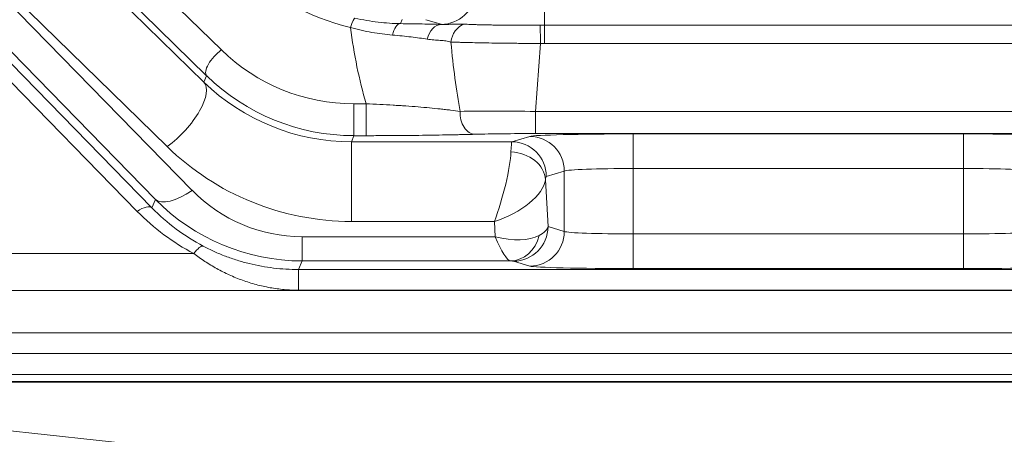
# Model space of a CAD drawing. Header units: millimetres. Extents: x 4 to 836, y 5 to 589.
# Tile 151 of 168: x 612 to 626, y 370 to 376. Entities that reach past the tile are written whole.
import ezdxf

# ---------------------------------------------------------------- set-up
doc = ezdxf.new("R2010")
doc.units = ezdxf.units.MM
doc.layers.add('1', color=7, linetype='Continuous', true_color=0xffffff)
doc.styles.add('ideas_simplex', font='simplex.shx')
doc.dimstyles.get("Standard").update_dxf_attribs({"dimtxt": 0.18, "dimasz": 0.18, "dimexe": 0.18, "dimexo": 0.0625, "dimgap": 0.09, "dimtad": 0, "dimtih": 1, "dimtoh": 1, "dimdec": 4, "dimzin": 0, "dimdsep": 46, "dimtxsty": 'Standard', "dimcen": 0.09, "dimadec": 0, "dimazin": 0, "dimtfac": 1, "dimtdec": 4, "dimtofl": 0, "dimtmove": 0, "dimatfit": 3, "dimfxl": 1, "dimtolj": 1, "dimtzin": 0, "dimarcsym": 0})

# ---------------------------------------------------------------- blocks, each defined once
blk = doc.blocks.new('_U9')
at = {"layer": '1', "color": 87, "lineweight": 25}
for p, q in [((615.3112, 433.612552), (613.8112, 433.612552)), ((613.8112, 433.612552), (613.8112, 427.987552)), ((630.9862, 433.612552), (629.4862, 433.612552)), ((630.9862, 427.987552), (630.9862, 433.612552)), ((613.8112, 427.987552), (615.3112, 427.987552)), ((629.4862, 427.987552), (630.9862, 427.987552))]:
    blk.add_line(p, q, dxfattribs=at)
at = {"layer": '1', "color": 152, "lineweight": 13}
for p, q in [((597.148662, 353.457866), (597.148662, 428.487552)), ((647.648738, 336.981944), (647.648738, 428.487552))]:
    blk.add_line(p, q, dxfattribs=at)
at = {"layer": '1', "color": 27, "lineweight": 13}
blk.add_line((647.648738, 426.487552), (597.148662, 426.487552), dxfattribs=at)
at = {"layer": '1', "color": 27, "lineweight": 18}
for points in [[(597.148662, 426.487552), (600.14866, 427.016533), (600.148664, 425.958571)], [(647.648738, 426.487552), (644.64874, 425.958571), (644.648736, 427.016533)]]:
    blk.add_solid(points, dxfattribs=at)
at = {"layer": '1', "color": 87, "linetype": 'Continuous', "lineweight": 25, "char_height": 3, "attachment_point": 7, "line_spacing_factor": 1.204819, "style": 'ideas_simplex'}
for s, insert in [('\\W1.2664;50,5', (616.7677, 435.747552)), ('\\W1.2715;1.988', (615.2827, 428.435052))]:
    blk.add_mtext(s, dxfattribs=dict(at, insert=insert))
blk = doc.blocks.new('_U14')
at = {"layer": '1', "color": 87, "lineweight": 25}
for p, q in [((621.409179, 411.112126), (619.909179, 411.112126)), ((619.909179, 411.112126), (619.909179, 405.487126)), ((634.114179, 411.112126), (632.614179, 411.112126)), ((634.114179, 405.487126), (634.114179, 411.112126)), ((619.909179, 405.487126), (621.409179, 405.487126)), ((632.614179, 405.487126), (634.114179, 405.487126))]:
    blk.add_line(p, q, dxfattribs=at)
at = {"layer": '1', "color": 152, "lineweight": 13}
for p, q in [((638.809903, 345.820779), (638.809903, 405.987126)), ((656.487572, 345.820779), (656.487572, 405.987126))]:
    blk.add_line(p, q, dxfattribs=at)
at = {"layer": '1', "color": 27, "lineweight": 13}
blk.add_line((656.487572, 403.987126), (619.909179, 403.987126), dxfattribs=at)
at = {"layer": '1', "color": 27, "lineweight": 18}
for points in [[(638.809903, 403.987126), (641.809901, 404.516107), (641.809905, 403.458145)], [(656.487572, 403.987126), (653.487574, 403.458145), (653.487571, 404.516107)]]:
    blk.add_solid(points, dxfattribs=at)
at = {"layer": '1', "color": 87, "linetype": 'Continuous', "lineweight": 25, "char_height": 3, "attachment_point": 7, "line_spacing_factor": 1.204819, "style": 'ideas_simplex'}
for s, insert in [('\\W1.3508;17,7', (621.380679, 413.247126)), ('\\W1.2865;.696', (621.380679, 405.934626))]:
    blk.add_mtext(s, dxfattribs=dict(at, insert=insert))

msp = doc.modelspace()

# ---------------------------------------------------------------- linework, layer by layer
at = {"layer": '1', "color": 143, "linetype": 'Continuous', "lineweight": 13}
for p, q in [((613.605, 373.335), (601.695, 385.53)), ((601.907, 385.582), (613.817, 373.387)), ((604.726, 385.53), (614.819, 375.667)), ((614.607, 375.295), (604.514, 385.158)), ((610.432, 379.243), (614.568, 375.201)), ((609.833, 378.313), (614.398, 373.639)), ((614.038, 374.271), (609.902, 378.313)), ((613.868, 373.509), (609.303, 378.183)), ((619.481, 376.025), (619.481, 376.466)), ((617.428, 376.108), (617.403, 376.047)), ((617.993, 376.037), (617.772, 376.104)), ((619.481, 376.025), (626.817, 376.025)), ((619.481, 375.761), (619.481, 376.025)), ((619.425, 375.76), (619.351, 374.78)), ((626.817, 375.761), (619.481, 375.761)), ((614.568, 375.201), (614.607, 375.295)), ((616.733, 374.889), (616.909, 374.889)), ((616.733, 374.889), (616.733, 374.429)), ((616.909, 374.889), (616.909, 374.429)), ((619.351, 374.78), (626.947, 374.78)), ((619.351, 374.78), (619.351, 374.459)), ((626.947, 374.459), (619.351, 374.459)), ((620.765, 373.954), (620.765, 374.454)), ((620.765, 374.454), (625.532, 374.454)), ((625.532, 373.954), (625.532, 374.454)), ((616.733, 374.429), (616.696, 374.341)), ((616.696, 374.341), (616.696, 373.191)), ((616.696, 374.341), (619.011, 374.341)), ((616.909, 374.429), (616.733, 374.429)), ((619.011, 374.341), (619.271, 374.418)), ((619.769, 373.918), (619.509, 373.841)), ((619.769, 373.045), (619.769, 373.918)), ((620.765, 373.954), (620.765, 373.01)), ((625.532, 373.954), (620.765, 373.954)), ((625.532, 373.01), (625.532, 373.954)), ((619.497, 373.792), (619.534, 373.116)), ((613.817, 373.387), (613.868, 373.509)), ((618.761, 373.191), (616.696, 373.191)), ((618.773, 372.97), (618.761, 373.191)), ((619.534, 373.116), (619.769, 373.045)), ((615.984, 372.97), (618.773, 372.97)), ((615.984, 372.62), (615.984, 372.97)), ((620.765, 373.01), (625.532, 373.01)), ((620.765, 372.51), (620.765, 373.01)), ((625.532, 372.51), (625.532, 373.01)), ((611.413, 372.726), (614.421, 372.726)), ((615.984, 372.62), (615.932, 372.496)), ((618.991, 372.62), (615.984, 372.62)), ((619.271, 372.546), (619.036, 372.616)), ((615.932, 372.496), (679.365, 372.496)), ((615.932, 372.197), (615.932, 372.496)), ((625.532, 372.51), (620.765, 372.51)), ((696.372, 372.193), (598.925, 372.193)), ((679.365, 372.197), (615.932, 372.197)), ((604.291, 371.582), (691.006, 371.582)), ((608.271, 370.878), (687.026, 370.878)), ((687.026, 370.87), (608.271, 370.87)), ((608.677, 370.497), (620.989, 369.174))]:
    msp.add_line(p, q, dxfattribs=at)
at = {"layer": '1', "color": 143, "linetype": 'Continuous', "lineweight": 18}
for p, q in [((691.006, 371.282), (604.291, 371.282)), ((604.184, 370.982), (691.114, 370.982))]:
    msp.add_line(p, q, dxfattribs=at)
at = {"layer": '1', "color": 143, "linetype": 'Continuous', "lineweight": 13}
for centre, major_axis, ratio, start_param, end_param in [((617.429, 379.268), (-0.675, -3.29), 0.981792, 5.696772, 6.260971), ((617.993, 376.536), (-0.146, -0.478), 0.996014, 0.297852, 1.785245), ((616.682, 375.833), (0.067, 0.292), 0.139135, 0.028194, 1.024406), ((617.403, 375.747), (-0.004, -0.3), 0.431916, 3.170621, 4.25262), ((617.996, 375.736), (-0.008, -0.3), 0.714578, 3.179021, 4.439644), ((619.492, 376.04), (-1.504, 0), 0.026222, 0.085494, 0.105872), ((618.391, 375.751), (0.018, 0.299), 0.865443, 0.335733, 1.522818), ((619.425, 375.739), (0.004, -0.3), 0.000932, 1.640603, 2.828939), ((619.651, 377.85), (-0.61, -5.359), 0.555322, 5.128622, 5.359549), ((619.651, 378.649), (-0.489, -5.474), 0.272631, 5.287995, 5.521537), ((614.819, 375.507), (0.21, 0.215), 0.402972, 1.179669, 3.112987), ((616.716, 377.546), (-2.653, 0.511), 0.98281, 0.979189, 1.764303), ((614.038, 374.671), (-0.524, -0.536), 0.402972, 1.179669, 3.112987), ((616.672, 377.281), (-2.949, 0.564), 0.978608, 0.978701, 1.763815), ((616.716, 377.386), (-2.947, 0.57), 0.984491, 0.979524, 1.764638), ((618.483, 374.749), (-0.008, 0.3), 0.722159, 1.448499, 3.103741), ((619.355, 374.727), (-1.503, 0.023), 0.034806, 4.715539, 5.522042), ((619.355, 374.428), (-1.203, 0), 0.026128, 4.71567, 5.522173), ((620.765, 374.415), (-1.5, 0), 0.026186, 4.712389, 6.195919), ((625.532, 374.415), (-1.5, 0), 0.026186, 3.228859, 4.712389), ((619.012, 373.591), (0, -0.75), 0.029163, 3.167773, 3.777582), ((619.011, 373.841), (0.143, -0.479), 0.995856, 1.281115, 2.84963), ((619.271, 373.918), (-0.143, 0.479), 0.995856, 4.422707, 5.991222), ((616.672, 376.881), (-3.685, 0.71), 0.98281, 0.979189, 1.764303), ((618.761, 373.591), (-0.207, -0.749), 0.157833, 1.052243, 2.549231), ((618.999, 373.792), (-0.497, 0.059), 0.802499, 3.288192, 4.807197), ((620.765, 373.915), (-1, 0), 0.039279, 4.712389, 6.195919), ((625.532, 373.915), (-1, 0), 0.039279, 3.228859, 4.712389), ((618.761, 373.591), (-0.723, -0.306), 0.478289, 1.371252, 2.868239), ((619.51, 373.591), (0, -0.25), 0.087489, 3.167773, 3.777582), ((614.398, 374.039), (0.537, 0.524), 0.410893, 3.170309, 4.330756), ((616, 375.258), (-0.46, -2.243), 0.981792, 5.696772, 6.481886), ((616, 375.658), (-0.605, -2.979), 0.986374, 5.695837, 6.480952), ((613.605, 373.175), (-0.215, -0.21), 0.410893, 3.170309, 4.330756), ((615.955, 375.709), (-0.675, -3.29), 0.981792, 5.696772, 6.00564), ((615.955, 375.549), (-0.616, -2.996), 0.97997, 5.69697, 6.005838), ((619.036, 373.116), (-0.143, -0.479), 0.995856, 0.291963, 1.860478), ((619.271, 373.045), (0.143, 0.479), 0.995856, 3.433556, 5.002071), ((618.787, 373.115), (-0.75, -0.025), 0.344332, 2.531192, 3.045743), ((620.765, 373.049), (-1, 0), 0.039279, 0.087266, 1.570796), ((625.532, 373.049), (-1, 0), 0.039279, 1.570796, 3.054326), ((618.773, 373.369), (-0.751, 0.254), 0.483887, 1.732792, 2.715229), ((618.773, 373.369), (-0.229, 0.749), 0.170757, 2.08091, 3.063346), ((618.991, 373.119), (0.022, 0.499), 0.864178, 3.193639, 4.485026), ((614.421, 372.566), (-0.14, -0.265), 0.281662, 3.171021, 4.221249), ((618.787, 372.615), (-0.25, 0), 0.031404, 3.246502, 3.761053), ((620.765, 372.549), (-1.5, 0), 0.026186, 0.087266, 1.570796), ((625.532, 372.549), (-1.5, 0), 0.026186, 1.570796, 3.054326)]:
    msp.add_ellipse(centre, major_axis=major_axis, ratio=ratio, start_param=start_param, end_param=end_param, dxfattribs=at)
at = {"layer": '1', "color": 143, "linetype": 'Continuous', "lineweight": 18}
for points, knots in [([(616.748, 376.126), (616.862, 376.1), (616.973, 376.081), (617.192, 376.055), (617.299, 376.049), (617.403, 376.047)], [0, 0, 0, 0, 0.5, 0.5, 1, 1, 1, 1]), ([(617.403, 376.047), (617.459, 376.046), (617.513, 376.046), (617.618, 376.044), (617.669, 376.043), (617.817, 376.04), (617.909, 376.038), (617.996, 376.036)], [0, 0, 0, 0, 0.25, 0.25, 0.5, 0.5, 1, 1, 1, 1]), ([(618.483, 374.449), (618.431, 374.448), (618.378, 374.446), (618.294, 374.445), (618.265, 374.444), (618.208, 374.443), (618.178, 374.442), (618.03, 374.439), (617.904, 374.437), (617.705, 374.434), (617.637, 374.433), (617.549, 374.432), (617.532, 374.432), (617.496, 374.432), (617.443, 374.432), (617.389, 374.431), (617.28, 374.43), (617.207, 374.43), (617.059, 374.429), (616.985, 374.429), (616.909, 374.429)], [0, 0, 0, 0, 0.125, 0.125, 0.1875, 0.1875, 0.25, 0.25, 0.5, 0.5, 0.625, 0.625, 0.65625, 0.65625, 0.6875, 0.75, 0.75, 0.875, 0.875, 1, 1, 1, 1])]:
    msp.add_open_spline(points, degree=3, knots=knots, dxfattribs=at)
at = {"layer": '1', "color": 143, "linetype": 'Continuous', "lineweight": 13}
for points, knots in [([(617.996, 376.036), (618.025, 376.035), (618.053, 376.035), (618.108, 376.037), (618.135, 376.038), (618.188, 376.041), (618.215, 376.041), (618.268, 376.042), (618.295, 376.041), (618.323, 376.039)], [0, 0, 0, 0, 0.25, 0.25, 0.5, 0.5, 0.75, 0.75, 1, 1, 1, 1]), ([(618.323, 376.039), (618.351, 376.038), (618.383, 376.036), (618.434, 376.035), (618.452, 376.034), (618.488, 376.033), (618.507, 376.032), (618.566, 376.03), (618.607, 376.03), (618.673, 376.028), (618.695, 376.028), (618.741, 376.027), (618.765, 376.027), (618.837, 376.026), (618.936, 376.025), (619.04, 376.024), (619.119, 376.024), (619.147, 376.024), (619.201, 376.024), (619.228, 376.024), (619.31, 376.024), (619.366, 376.025), (619.421, 376.025)], [0, 0, 0, 0, 0.125, 0.125, 0.1875, 0.1875, 0.25, 0.25, 0.375, 0.375, 0.4375, 0.4375, 0.5, 0.5, 0.625, 0.75, 0.75, 0.8125, 0.8125, 0.875, 0.875, 1, 1, 1, 1]), ([(617.289, 375.882), (617.191, 375.89), (617.092, 375.903), (616.889, 375.939), (616.787, 375.963), (616.682, 375.993)], [0, 0, 0, 0, 0.5, 0.5, 1, 1, 1, 1]), ([(617.792, 375.822), (617.719, 375.834), (617.641, 375.845), (617.516, 375.86), (617.472, 375.865), (617.383, 375.874), (617.337, 375.878), (617.289, 375.882)], [0, 0, 0, 0, 0.5, 0.5, 0.75, 0.75, 1, 1, 1, 1]), ([(618.133, 375.781), (618.11, 375.788), (618.085, 375.793), (618.033, 375.801), (618.006, 375.803), (617.948, 375.807), (617.918, 375.809), (617.856, 375.814), (617.824, 375.817), (617.792, 375.822)], [0, 0, 0, 0, 0.25, 0.25, 0.5, 0.5, 0.75, 0.75, 1, 1, 1, 1]), ([(619.425, 375.76), (619.359, 375.761), (619.294, 375.761), (619.198, 375.762), (619.165, 375.762), (619.117, 375.762), (619.101, 375.763), (619.069, 375.763), (619.054, 375.763), (618.975, 375.764), (618.852, 375.765), (618.736, 375.767), (618.665, 375.768), (618.651, 375.768), (618.623, 375.769), (618.582, 375.77), (618.543, 375.77), (618.466, 375.772), (618.417, 375.773), (618.348, 375.775), (618.326, 375.775), (618.283, 375.776), (618.262, 375.777), (618.202, 375.779), (618.166, 375.78), (618.133, 375.781)], [0, 0, 0, 0, 0.125, 0.125, 0.1875, 0.1875, 0.21875, 0.21875, 0.25, 0.25, 0.375, 0.5, 0.5, 0.53125, 0.53125, 0.5625, 0.625, 0.625, 0.75, 0.75, 0.8125, 0.8125, 0.875, 0.875, 1, 1, 1, 1]), ([(616.909, 374.889), (616.975, 374.887), (617.041, 374.884), (617.17, 374.877), (617.234, 374.874), (617.328, 374.868), (617.359, 374.866), (617.421, 374.862), (617.451, 374.86), (617.542, 374.854), (617.601, 374.85), (617.771, 374.836), (617.878, 374.826), (618.005, 374.812), (618.031, 374.809), (618.08, 374.804), (618.153, 374.795), (618.223, 374.786), (618.268, 374.78)], [0, 0, 0, 0, 0.125, 0.125, 0.25, 0.25, 0.3125, 0.3125, 0.375, 0.375, 0.5, 0.5, 0.75, 0.75, 0.8125, 0.8125, 0.875, 1, 1, 1, 1]), ([(614.558, 372.833), (614.609, 372.806), (614.662, 372.78), (614.769, 372.732), (614.823, 372.709), (614.934, 372.667), (614.991, 372.648), (615.077, 372.621), (615.106, 372.612), (615.164, 372.596), (615.193, 372.589), (615.28, 372.567), (615.338, 372.555), (615.456, 372.534), (615.515, 372.525), (615.692, 372.503), (615.812, 372.496), (615.932, 372.496)], [0, 0, 0, 0, 0.125, 0.125, 0.25, 0.25, 0.375, 0.375, 0.4375, 0.4375, 0.5, 0.5, 0.625, 0.625, 0.75, 0.75, 1, 1, 1, 1]), ([(615.932, 372.197), (615.863, 372.197), (615.726, 372.204), (615.59, 372.222), (615.489, 372.24), (615.455, 372.247), (615.388, 372.262), (615.354, 372.27), (615.255, 372.297), (615.189, 372.318), (615.093, 372.353), (615.061, 372.365), (614.997, 372.391), (614.965, 372.405), (614.872, 372.447), (614.812, 372.478), (614.694, 372.543), (614.637, 372.577), (614.526, 372.65), (614.472, 372.687), (614.421, 372.726)], [0, 0, 0, 0, 0.125, 0.25, 0.25, 0.3125, 0.3125, 0.375, 0.375, 0.5, 0.5, 0.5625, 0.5625, 0.625, 0.625, 0.75, 0.75, 0.875, 0.875, 1, 1, 1, 1])]:
    msp.add_open_spline(points, degree=3, knots=knots, dxfattribs=at)
for points in [[(619.421, 376.025), (619.441, 376.025), (619.461, 376.025), (619.481, 376.025)], [(619.481, 375.761), (619.462, 375.761), (619.444, 375.761), (619.425, 375.76)]]:
    msp.add_open_spline(points, degree=3, dxfattribs=at)

# ---------------------------------------------------------------- dimensions: what is measured, and where the dimension line sits
at = {"layer": '1', "color": 87, "linetype": 'Continuous', "lineweight": 25}
dim = msp.add_linear_dim(base=(647.649, 426.488), p1=(597.149, 348.629), p2=(647.649, 334.482), angle=180, text='<>\\P[\\C87;{\\H1.00x;\\Fsimplex.shx;1.988\\Fsimplex.shx;}\\C87; ]', dimstyle='Standard', override={"dimtxt": 3, "dimasz": 3, "dimexe": 2, "dimexo": 2.5, "dimgap": 1.5, "dimtad": 1, "dimtih": 0, "dimtoh": 0, "dimdec": 2, "dimlfac": 1, "dimzin": 8, "dimdsep": 44, "dimlunit": 2, "dimtxsty": 'ideas_simplex', "dimsah": 1, "dimse1": 0, "dimse2": 0, "dimsd1": 0, "dimsd2": 0, "dimclrd": 27, "dimclre": 152, "dimclrt": 87, "dimtol": 0, "dimtm": -0.1, "dimtfac": 0.5, "dimtdec": 2, "dimtofl": 1, "dimtmove": 0, "dimtzin": 8, "dimlwd": 13, "dimlwe": 13}, dxfattribs=at)
dim.commit()
dim.dimension.update_dxf_attribs({"geometry": '_U9', "text_midpoint": (622.399, 426.488), "dimtype": 160})
dim = msp.add_linear_dim(base=(638.81, 403.987), p1=(656.488, 343.321), p2=(638.81, 343.321), text='<>\\P[\\C87;{\\H1.00x;\\Fsimplex.shx;.696\\Fsimplex.shx;}\\C87; ]', dimstyle='Standard', override={"dimtxt": 3, "dimasz": 3, "dimexe": 2, "dimexo": 2.5, "dimgap": 1.5, "dimtad": 1, "dimtih": 1, "dimtoh": 0, "dimdec": 1, "dimlfac": 1, "dimzin": 8, "dimdsep": 44, "dimlunit": 2, "dimtxsty": 'ideas_simplex', "dimsah": 1, "dimse1": 0, "dimse2": 0, "dimsd1": 0, "dimsd2": 0, "dimclrd": 27, "dimclre": 152, "dimclrt": 87, "dimtol": 0, "dimtm": -0.1, "dimtfac": 0.5, "dimtdec": 2, "dimtofl": 1, "dimtmove": 0, "dimtzin": 8, "dimlwd": 13, "dimlwe": 13}, dxfattribs=at)
dim.commit()
dim.dimension.update_dxf_attribs({"geometry": '_U14', "text_midpoint": (614.667, 403.987), "dimtype": 160})

doc.saveas('drawing.dxf')
